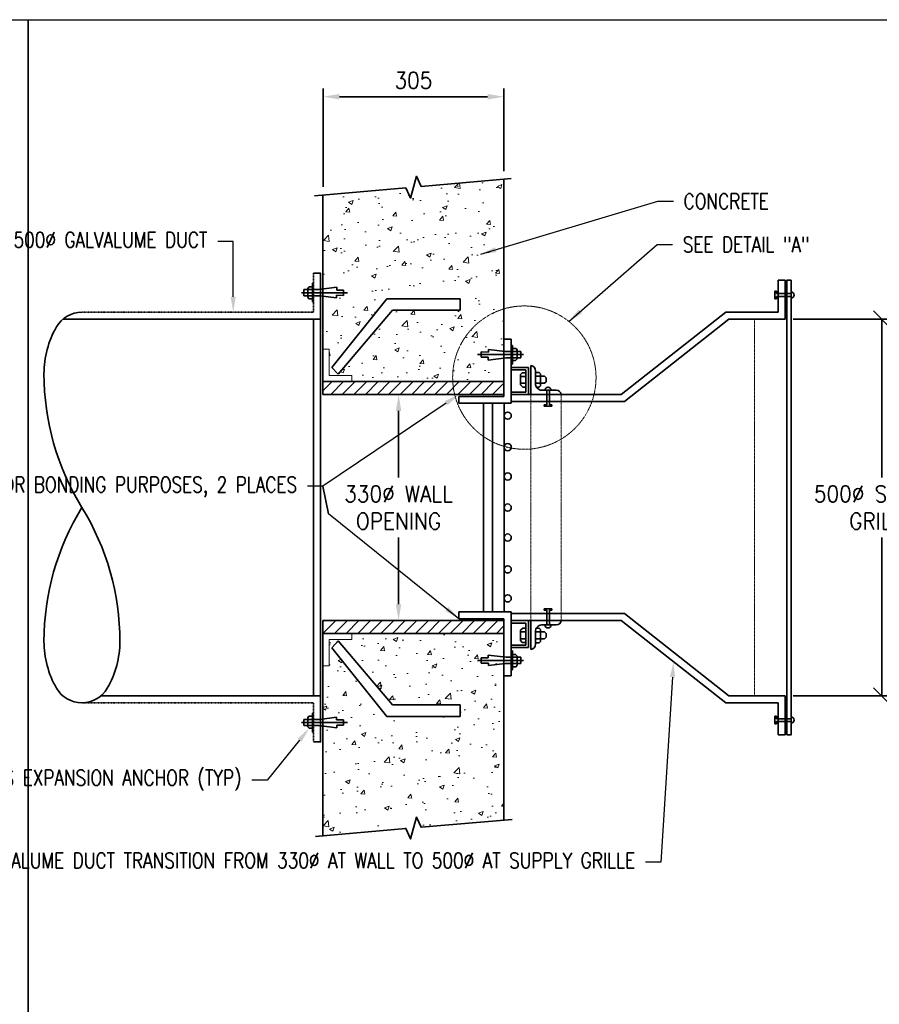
# Model space of a CAD drawing. Header units: millimetres. Extents: x -451102 to 455990, y 0 to 52070.
# Tile 6 of 9: x 24605 to 41296, y 32944 to 52070. Entities that reach past the tile are written whole.
import ezdxf
from ezdxf import colors
from ezdxf.entities.mleader import LeaderData, LeaderLine
from ezdxf.math import Vec2, Vec3

# ---------------------------------------------------------------- set-up
doc = ezdxf.new("R2010")
doc.units = ezdxf.units.MM
doc.linetypes.add('HIDDEN', pattern=[0.375, 0.25, -0.125])
doc.linetypes.add('HIDDEN2', pattern=[0.1875, 0.125, -0.0625])
for name, color, linetype, lineweight in [('M-ANNO-TEXT-DUCT', 2, 'Continuous', 35), ('M-SECT-GRPH', 3, 'Continuous', 35), ('M-SECT-MBND-THIN', 1, 'Continuous', 18)]:
    doc.layers.add(name, color=color, linetype=linetype, lineweight=lineweight)
doc.styles.add('1-100  1-8', font='simplex.shx', dxfattribs={"width": 0.9, "height": 318})
doc.styles.add('ROMANS', font='ROMANS.shx', dxfattribs={"width": 0.8})
doc.styles.get("Standard").update_dxf_attribs({"font": 'romans.shx', "width": 0.8, "height": 3})
doc.dimstyles.new('1-100  1-8', dxfattribs={"dimscale": 100, "dimtxt": 318, "dimasz": 3.18, "dimexe": 1.59, "dimexo": 1.59, "dimgap": 1.59, "dimtad": 1, "dimtih": 1, "dimtoh": 1, "dimdec": 0, "dimzin": 0, "dimdsep": 46, "dimtxsty": '1-100  1-8', "dimcen": 3.18, "dimclrd": 256, "dimclre": 256, "dimclrt": 256, "dimadec": 0, "dimazin": 0, "dimtfac": 1, "dimtdec": 0, "dimtofl": 0, "dimtmove": 0, "dimatfit": 3, "dimfxl": 1, "dimtolj": 1, "dimtzin": 0, "dimlwd": -1, "dimlwe": -1, "dimarcsym": 0})
doc.dimstyles.new('TBGA_100', dxfattribs={"dimscale": 100, "dimtxt": 3, "dimasz": 3, "dimexe": 2, "dimexo": 2, "dimgap": 2, "dimtad": 1, "dimtoh": 1, "dimdec": 3, "dimzin": 11, "dimdsep": 46, "dimtxsty": 'Standard', "dimcen": 0, "dimadec": 0, "dimazin": 3, "dimtfac": 0.85, "dimtdec": 3, "dimtmove": 0, "dimatfit": 3, "dimfxl": 1, "dimfrac": 1, "dimtolj": 1, "dimtzin": 15, "dimarcsym": 0})
pattern_1 = [(45, (30493.74, 40148.16), (-112.253, 112.253), [])]
pattern_2 = [(50, (30493.74, 36157.6), (910.923, -79.695), [95.25, -1047.75]), (355, (30493.7, 36157.6), (-176.214, 955.28), [76.2, -838.2]), (100.451, (30569.65, 36150.9), (734.71, 875.583), [80.95, -890.45]), (46.184, (30493.7, 36411.6), (1355.4, -210.21), [142.87, -1571.62]), (96.636, (30606.7, 36394), (1187.02, 1237.13), [121.42, -1335.67]), (351.184, (30493.7, 36411.6), (1187.02, 1237.13), [114.3, -1257.3]), (21, (30620.74, 36348.1), (758.074, -511.328), [95.25, -1047.75]), (326, (30620.7, 36348.1), (309.01, 920.94), [76.2, -838.2]), (71.4514, (30683.9, 36305.5), (1067.08, 409.614), [80.95, -890.45]), (37.5, (30493.74, 36157.58), (15.443, 422.775), [0, -828.04, 0, -850.9, 0, -841.375]), (7.5, (30493.74, 36157.58), (334.098, 500.903), [0, -485.14, 0, -808.99, 0, -320.675]), (327.5, (30210.53, 36157.58), (677.953, -28.644), [0, -317.5, 0, -990.6, 0, -1314.45]), (317.5, (30083.5, 36157.6), (740.646, 127.132), [0, -412.75, 0, -657.86, 0, -933.45])]

# ---------------------------------------------------------------- blocks, each defined once
blk = doc.blocks.new('*U49')
for points in [[(-0.5881, 0), (-0.5881, 0, -0.267949), (-0.544, 0.0764, -0.131652), (-0.4028, 0.1142, -0.139021), (0, 0, -0.139021)], [(0.5881, 0), (0.5881, 0, 0.267949), (0.544, 0.0764, 0.131652), (0.4028, 0.1142, 0.139021), (0, 0, 0.139021)], [(-0.5881, 0), (-0.5881, 0, 0.267949), (-0.544, -0.0764, 0.131652), (-0.4028, -0.1142, 0.139021), (0, 0, 0.139021)]]:
    blk.add_lwpolyline(points, format="xyb")
blk = doc.blocks.new('*D51')
at = {"layer": 'Defpoints', "color": 0, "transparency": 16777216}
for p in [(34007, 50574), (34007, 48971), (30494, 48664)]:
    blk.add_point(p, dxfattribs=at)
at = {"layer": 'M-ANNO-TEXT-DUCT', "transparency": 16777216}
for p, q in [((30494, 48823), (30494, 50733)), ((34007, 49130), (34007, 50733)), ((30812, 50574), (33689, 50574))]:
    blk.add_line(p, q, dxfattribs=at)
for points in [[(30812, 50627), (30812, 50521), (30494, 50574)], [(33689, 50627), (33689, 50521), (34007, 50574)]]:
    blk.add_solid(points, dxfattribs=at)
at = {"layer": 'M-ANNO-TEXT-DUCT', "transparency": 16777216, "insert": (32250, 50892), "char_height": 318, "attachment_point": 5, "style": '1-100  1-8'}
blk.add_mtext('\\A1;305', dxfattribs=at)
blk = doc.blocks.new('*D52')
at = {"layer": 'Defpoints', "color": 0, "transparency": 16777216}
for p in [(32250, 44789), (31961, 40398), (32250, 40398)]:
    blk.add_point(p, dxfattribs=at)
at = {"layer": 'M-ANNO-TEXT-DUCT', "transparency": 16777216}
for p, q in [((32091, 44789), (31802, 44789)), ((31961, 44471), (31961, 43177)), ((31961, 40716), (31961, 42011)), ((32091, 40398), (31802, 40398))]:
    blk.add_line(p, q, dxfattribs=at)
for points in [[(31908, 44471), (32014, 44471), (31961, 44789)], [(31908, 40716), (32014, 40716), (31961, 40398)]]:
    blk.add_solid(points, dxfattribs=at)
at = {"layer": 'M-ANNO-TEXT-DUCT', "transparency": 16777216, "insert": (31961, 42594), "char_height": 318, "attachment_point": 5, "style": '1-100  1-8'}
blk.add_mtext('\\A1;330%%C WALL\\POPENING', dxfattribs=at)
blk = doc.blocks.new('_Oblique')
at = {"color": 0, "linetype": 'ByBlock', "lineweight": -2}
blk.add_line((-0.5, -0.5), (0.5, 0.5), dxfattribs=at)
blk = doc.blocks.new('*D53')
at = {"layer": 'Defpoints', "color": 0, "transparency": 16777216}
for p in [(39467, 46253), (39467, 38934), (41344, 38934)]:
    blk.add_point(p, dxfattribs=at)
at = {"layer": 'M-ANNO-TEXT-DUCT', "transparency": 16777216}
for p, q in [((39626, 46253), (41503, 46253)), ((41344, 46253), (41344, 43177)), ((41344, 38934), (41344, 42011)), ((39626, 38934), (41503, 38934))]:
    blk.add_line(p, q, dxfattribs=at)
at = {"layer": 'M-ANNO-TEXT-DUCT', "transparency": 16777216, "xscale": 318, "yscale": 318, "zscale": 318}
for p, rotation in [((41344, 46253), 90), ((41344, 38934), 270)]:
    blk.add_blockref('_Oblique', p, dxfattribs=dict(at, rotation=rotation))
at = {"layer": 'M-ANNO-TEXT-DUCT', "transparency": 16777216, "insert": (41344, 42594), "char_height": 318, "attachment_point": 5, "style": '1-100  1-8'}
blk.add_mtext('\\A1;500%%C SUPPLY\\PGRILLE', dxfattribs=at)

msp = doc.modelspace()

# ---------------------------------------------------------------- hatches: boundary and pattern name
at = {"layer": 'M-SECT-MBND-THIN'}
h = msp.add_hatch(dxfattribs=at)
h.set_pattern_fill('AR-CONC', color=256, scale=5, style=0)
h.set_pattern_definition(pattern_2)
h.paths.add_polyline_path([(34006.7376, 48971.3973), (32399.6668, 48830.7968), (32306.9928, 49029.5368), (32193.4824, 48605.9101), (32100.8084, 48804.6501), (30493.7376, 48664.0496), (30493.7376, 46855.3029), (31158.1445, 46841.518), (31158.1445, 46691.3249), (30493.7376, 46682.1656), (30493.7376, 45667.9069), (30611.2136, 45667.9069), (30611.2136, 45157.1094), (31053.2788, 45157.1094), (31053.2788, 45038.9562), (34006.7376, 45038.9562), (34006.7376, 45497.2304), (33701.2971, 45459.2579), (33701.2971, 45512.5522), (33567.9742, 45512.5522), (33567.9742, 45615.8099), (33706.2968, 45614.1445), (33706.2968, 45664.108), (34006.7376, 45625.2162)])
h.paths.add_polyline_path([(33160.4441, 46650.5841), (33160.4441, 46425.645), (31841.1897, 46425.645), (30790.5379, 45185.3318), (30662.443, 45316.8446), (31734.899, 46650.5841)], flags=16)
h = msp.add_hatch(dxfattribs=at)
h.set_pattern_fill('ANSI31', color=256, scale=50, style=0)
h.set_pattern_definition(pattern_1)
h.paths.add_polyline_path([(34006.7376, 45038.9562), (30493.7376, 45038.9562), (30493.7376, 44788.9562), (34006.7376, 44788.9562)])
h = msp.add_hatch(dxfattribs=at)
h.set_pattern_fill('ANSI31', color=256, scale=50, style=0)
h.set_pattern_definition(pattern_1)
h.paths.add_polyline_path([(34006.7376, 40398.1562), (30493.7376, 40398.1562), (30493.7376, 40148.1562), (34006.7376, 40148.1562)])
h = msp.add_hatch(dxfattribs=at)
h.set_pattern_fill('AR-CONC', color=256, scale=5, style=0)
h.set_pattern_definition(pattern_2)
h.paths.add_polyline_path([(34006.7376, 40148.1562), (31053.2788, 40148.1562), (31053.2788, 40030.0029), (30611.2136, 40030.0029), (30611.2136, 39519.2054), (30493.7376, 39519.2054), (30493.7376, 38504.9467), (31158.1445, 38495.7874), (31158.1445, 38345.5943), (30493.7376, 38331.8094), (30493.7376, 36215.715), (32100.8084, 36356.3155), (32193.4824, 36157.5755), (32306.9928, 36581.2022), (32399.6668, 36382.4622), (34006.7376, 36523.0627)])
h.paths.add_polyline_path([(33160.4441, 38536.5282), (31734.899, 38536.5282), (30662.443, 39870.2677), (30790.5379, 40001.7805), (31841.1897, 38761.4673), (33160.4441, 38761.4673)], flags=16)

# ---------------------------------------------------------------- linework, layer by layer
at = {"layer": 'Defpoints'}
msp.add_lwpolyline([(0, 52070.0002), (71845.6828, 52070.0002), (71845.6828, 0.0001), (0, 0.0001)], close=True, dxfattribs=at)
at = {"layer": 'M-ANNO-TEXT-DUCT'}
for p, q in [((24771.7702, 52070.0002), (24771.7702, 30969.1365)), ((30597.9656, 42472.3602), (30491.6541, 43008.7981))]:
    msp.add_line(p, q, dxfattribs=at)
at = {"layer": 'M-SECT-GRPH'}
for p, q in [((34006.7376, 48971.3973), (34006.7376, 44751.9321)), ((30493.7376, 48664.0496), (30493.7376, 44788.9562)), ((30198.8111, 46851.3593), (30227.0529, 46879.6011)), ((30227.0529, 46879.6011), (30288.6451, 46879.6011)), ((30288.6451, 46586.5531), (30288.6451, 46954.6171)), ((30288.6451, 46954.6171), (30311.9576, 46954.6133)), ((30760.2751, 46871.3447), (30411.9688, 46828.043)), ((30760.2751, 46818.0503), (30760.2751, 46871.3447)), ((39332.1022, 46388.0562), (39332.1022, 47009.7094)), ((39467.1022, 47009.7094), (39332.1022, 47009.7094)), ((39467.1022, 46253.0562), (39467.1022, 47009.7094)), ((30968.5922, 46766.4214), (30076.9949, 46766.4214)), ((30411.9688, 46828.043), (30123.6578, 46828.043)), ((30123.6578, 46828.043), (30123.6578, 46708.1308)), ((30123.6578, 46708.1308), (30433.6338, 46708.1308)), ((30198.8111, 46679.2067), (30198.8111, 46851.3593)), ((30218.6505, 46644.8437), (30198.8111, 46679.2067)), ((30433.6338, 46708.1308), (30755.2754, 46666.4946)), ((30755.2754, 46666.4946), (30755.2754, 46716.458)), ((30755.2754, 46716.458), (30893.598, 46714.7926)), ((30893.598, 46818.0503), (30760.2751, 46818.0503)), ((30893.598, 46714.7926), (30893.598, 46818.0503)), ((39297.1504, 46795.9743), (39269.686, 46795.9743)), ((39269.686, 46795.9743), (39269.686, 46648.4855)), ((39297.1504, 46748.2574), (39297.1504, 46795.9743)), ((39581.8113, 46748.2574), (39297.1504, 46748.2574)), ((39297.1504, 46648.4855), (39297.1504, 46694.7565)), ((39297.1504, 46694.7565), (39581.8686, 46694.7565)), ((30288.6451, 46644.8437), (30218.6505, 46644.8437)), ((30312.1219, 46586.5531), (30288.6451, 46586.5531)), ((31734.899, 46650.5841), (30662.443, 45316.8446)), ((33160.4441, 46650.5841), (31734.899, 46650.5841)), ((33160.4441, 46425.645), (33160.4441, 46650.5841)), ((39269.686, 46648.4855), (39297.1504, 46648.4855)), ((30790.5379, 45185.3318), (31841.1897, 46425.645)), ((31841.1897, 46425.645), (33160.4441, 46425.645)), ((38312.526, 46387.5562), (36286.506, 44789.3368)), ((39331.6022, 46387.5562), (38312.526, 46387.5562)), ((39331.6022, 46387.5562), (39332.1022, 46388.0562)), ((30447.1219, 46252.5562), (25444.9037, 46252.5562)), ((38374.5446, 46252.1755), (36348.8488, 44654.3368)), ((38374.5446, 46252.1755), (38375.3688, 46252.5562)), ((39466.6022, 46252.5562), (38375.3688, 46252.5562)), ((39466.6022, 46252.5562), (39467.1022, 46253.0562)), ((34098.1354, 45861.8823), (33999.7356, 45861.8823)), ((34098.1354, 45861.8823), (34149.3977, 45861.8823)), ((34149.8646, 44619.9116), (34149.3977, 45861.8823)), ((34149.4503, 45744.0495), (34172.9272, 45744.0495)), ((34172.9272, 45744.0495), (34172.9272, 45375.9855)), ((33492.98, 45564.1811), (34384.5773, 45564.1811)), ((33567.9742, 45615.8099), (33567.9742, 45512.5522)), ((33706.2968, 45614.1445), (33567.9742, 45615.8099)), ((34027.9384, 45622.4717), (33706.2968, 45664.108)), ((33706.2968, 45664.108), (33706.2968, 45614.1445)), ((34337.9144, 45622.4717), (34027.9384, 45622.4717)), ((34149.8646, 44619.9116), (34149.8646, 45699.1567)), ((34172.9272, 45685.7588), (34242.9217, 45685.7588)), ((34242.9217, 45685.7588), (34262.7612, 45651.3958)), ((34262.7612, 45651.3958), (34262.7612, 45479.2432)), ((34337.9144, 45502.5595), (34337.9144, 45622.4717)), ((33567.9742, 45512.5522), (33701.2971, 45512.5522)), ((33701.2971, 45512.5522), (33701.2971, 45459.2579)), ((33701.2971, 45459.2579), (34049.6034, 45502.5595)), ((34049.6034, 45502.5595), (34337.9144, 45502.5595)), ((34172.9272, 45375.9855), (34149.6147, 45375.9892)), ((34234.5193, 45451.0014), (34172.9272, 45451.0014)), ((34262.7612, 45479.2432), (34234.5193, 45451.0014)), ((34530.753, 45349.8602), (34530.753, 44793.5526)), ((30662.443, 45316.8446), (30790.5379, 45185.3318)), ((34149.6517, 45314.8274), (34483.0086, 45314.8299)), ((34149.6731, 45266.886), (34429.7056, 45266.8885)), ((34328.4388, 45178.2787), (34363.7597, 45213.5997)), ((34328.4388, 45141.6616), (34328.4388, 45178.2787)), ((34429.7056, 45141.6616), (34328.4388, 45141.6616)), ((34328.4388, 45141.6616), (34328.4388, 45006.9629)), ((34363.7597, 45213.5997), (34429.7056, 45213.5997)), ((34429.7056, 45266.8885), (34429.7056, 44838.0794)), ((34483.0086, 45314.8299), (34483.0086, 44800.7917)), ((34618.8065, 45256.083), (34618.8065, 44980.1025)), ((34618.8065, 45218.1226), (34690.53, 45218.1226)), ((34618.8065, 45143.16), (34792.2581, 45143.16)), ((34690.53, 45218.1226), (34715.6964, 45192.9562)), ((34715.6964, 45192.9562), (34715.6964, 45143.16)), ((34715.6964, 45143.16), (34715.9639, 45008.1199)), ((34792.2581, 45143.16), (34825.1292, 45110.289)), ((30493.7376, 45038.9562), (34006.7376, 45038.9562)), ((34328.4388, 45006.9629), (34429.7056, 45006.9629)), ((34328.4388, 45006.9629), (34328.4388, 44978.1923)), ((34328.4388, 44978.1923), (34372.2627, 44934.3683)), ((34636.0696, 45008.1199), (34618.8065, 45008.1199)), ((34795.8582, 45008.1199), (34636.0696, 45008.1199)), ((34689.2566, 44933.6587), (34715.9639, 44960.3661)), ((34715.9639, 44960.3661), (34715.9639, 45008.1032)), ((34825.1292, 45037.3909), (34795.8582, 45008.1199)), ((34825.1292, 45110.289), (34825.1292, 45037.3909)), ((30493.7376, 44788.9562), (34006.7376, 44788.9562)), ((34429.7056, 44838.0794), (34149.8646, 44838.0794)), ((34149.8646, 44788.9562), (36285.6818, 44788.9562)), ((34372.2627, 44934.3683), (34429.7056, 44934.3683)), ((34641.989, 44933.6587), (34689.2566, 44933.6587)), ((34762.7389, 44873.6408), (35023.8843, 44873.6408)), ((34837.6908, 44873.5835), (34837.6908, 44588.9226)), ((34891.1916, 44588.9226), (34891.1916, 44873.6408)), ((34006.7376, 44751.9321), (33133.4937, 44751.9321)), ((33133.4937, 44751.9321), (33133.4937, 44619.9116)), ((33133.4937, 44619.9116), (34149.8646, 44619.9116)), ((33610.2291, 44619.9116), (33610.2291, 40567.2007)), ((33783.3997, 44619.9116), (33783.3997, 40567.2007)), ((34009.8536, 44619.9116), (34009.8536, 40567.2007)), ((34150.3646, 44653.9562), (36348.0246, 44653.9562)), ((34837.6908, 44588.9226), (34789.9738, 44588.9226)), ((34789.9738, 44588.9226), (34789.9738, 44561.4582)), ((34937.4627, 44588.9226), (34891.1916, 44588.9226)), ((34937.4627, 44561.4582), (34937.4627, 44588.9226)), ((34789.9738, 44561.4582), (34937.4627, 44561.4582)), ((33133.4937, 40435.1802), (33133.4937, 40567.2007)), ((33133.4937, 40567.2007), (34149.8646, 40567.2007)), ((34149.8646, 40567.2007), (34149.8646, 39325.23)), ((34789.9738, 40598.1897), (34789.9738, 40625.6541)), ((34789.9738, 40625.6541), (34937.4627, 40625.6541)), ((34837.6908, 40598.1897), (34789.9738, 40598.1897)), ((34837.6908, 40313.5288), (34837.6908, 40598.1897)), ((34937.4627, 40598.1897), (34891.1916, 40598.1897)), ((34891.1916, 40598.1897), (34891.1916, 40313.4715)), ((34937.4627, 40625.6541), (34937.4627, 40598.1897)), ((30493.7376, 36215.715), (30493.7376, 40398.1562)), ((30493.7376, 40398.1562), (34006.7376, 40398.1562)), ((34006.7376, 40435.1802), (33133.4937, 40435.1802)), ((34006.7376, 36523.0627), (34006.7376, 40435.1802)), ((34149.8646, 40398.1562), (36285.6818, 40398.1562)), ((34150.3646, 40533.1562), (36348.0246, 40533.1562)), ((34483.0086, 39872.2824), (34483.0086, 40386.3206)), ((34530.753, 39837.2521), (34530.753, 40393.5597)), ((38312.526, 38799.5562), (36286.506, 40397.7755)), ((38374.5446, 38934.9368), (36348.8488, 40532.7755)), ((34429.7056, 40349.0329), (34149.8646, 40349.0329)), ((34328.4388, 40208.92), (34372.2627, 40252.744)), ((34328.4388, 40180.1494), (34328.4388, 40208.92)), ((34328.4388, 40045.4507), (34328.4388, 40180.1494)), ((34328.4388, 40180.1494), (34429.7056, 40180.1494)), ((34372.2627, 40252.744), (34429.7056, 40252.744)), ((34429.7056, 39920.2238), (34429.7056, 40349.0329)), ((34618.8065, 39931.0293), (34618.8065, 40207.0098)), ((34636.0696, 40178.9924), (34618.8065, 40178.9924)), ((34795.8582, 40178.9924), (34636.0696, 40178.9924)), ((34641.989, 40253.4536), (34689.2566, 40253.4536)), ((34689.2566, 40253.4536), (34715.9639, 40226.7462)), ((34715.6964, 40043.9523), (34715.9639, 40178.9924)), ((34715.9639, 40226.7462), (34715.9639, 40179.0091)), ((34762.7389, 40313.4715), (35023.8843, 40313.4715)), ((34825.1292, 40149.7214), (34795.8582, 40178.9924)), ((30493.7376, 40148.1562), (34006.7376, 40148.1562)), ((30662.443, 39870.2677), (30790.5379, 40001.7805)), ((30790.5379, 40001.7805), (31841.1897, 38761.4673)), ((34429.7056, 40045.4507), (34328.4388, 40045.4507)), ((34328.4388, 40045.4507), (34328.4388, 40008.8336)), ((34328.4388, 40008.8336), (34363.7597, 39973.5126)), ((34363.7597, 39973.5126), (34429.7056, 39973.5126)), ((34618.8065, 40043.9523), (34792.2581, 40043.9523)), ((34690.53, 39968.9897), (34715.6964, 39994.1561)), ((34715.6964, 39994.1561), (34715.6964, 40043.9523)), ((34792.2581, 40043.9523), (34825.1292, 40076.8233)), ((34825.1292, 40076.8233), (34825.1292, 40149.7214)), ((31734.899, 38536.5282), (30662.443, 39870.2677)), ((34172.9272, 39811.1268), (34149.6147, 39811.1231)), ((34149.6517, 39872.2849), (34483.0086, 39872.2824)), ((34149.6731, 39920.2263), (34429.7056, 39920.2238)), ((34172.9272, 39443.0629), (34172.9272, 39811.1268)), ((34618.8065, 39968.9897), (34690.53, 39968.9897)), ((33492.98, 39622.9312), (34384.5773, 39622.9312)), ((33567.9742, 39571.3024), (33567.9742, 39674.5601)), ((33567.9742, 39674.5601), (33701.2971, 39674.5601)), ((33701.2971, 39674.5601), (33701.2971, 39727.8544)), ((33701.2971, 39727.8544), (34049.6034, 39684.5528)), ((34049.6034, 39684.5528), (34337.9144, 39684.5528)), ((34234.5193, 39736.1109), (34172.9272, 39736.1109)), ((34262.7612, 39707.8691), (34234.5193, 39736.1109)), ((34262.7612, 39535.7165), (34262.7612, 39707.8691)), ((34337.9144, 39684.5528), (34337.9144, 39564.6406)), ((33706.2968, 39572.9678), (33567.9742, 39571.3024)), ((33706.2968, 39523.0043), (33706.2968, 39572.9678)), ((34027.9384, 39564.6406), (33706.2968, 39523.0043)), ((34337.9144, 39564.6406), (34027.9384, 39564.6406)), ((34149.4503, 39443.0629), (34172.9272, 39443.0629)), ((34172.9272, 39501.3535), (34242.9217, 39501.3535)), ((34242.9217, 39501.3535), (34262.7612, 39535.7165)), ((34149.8646, 39325.23), (33999.7356, 39325.23)), ((30447.1219, 38934.5562), (26180.9259, 38934.5562)), ((38374.5446, 38934.9368), (38375.3688, 38934.5562)), ((39466.6022, 38934.5562), (38375.3688, 38934.5562)), ((39466.6022, 38934.5562), (39467.1022, 38934.0562)), ((39467.1022, 38934.0562), (39467.1022, 38177.4029)), ((31841.1897, 38761.4673), (33160.4441, 38761.4673)), ((33160.4441, 38761.4673), (33160.4441, 38536.5282)), ((39331.6022, 38799.5562), (38312.526, 38799.5562)), ((39331.6022, 38799.5562), (39332.1022, 38799.0562)), ((39332.1022, 38799.0562), (39332.1022, 38177.4029)), ((30123.6578, 38359.0693), (30123.6578, 38478.9815)), ((30123.6578, 38478.9815), (30433.6338, 38478.9815)), ((30218.6505, 38542.2686), (30198.8111, 38507.9056)), ((30198.8111, 38507.9056), (30198.8111, 38335.753)), ((30288.6451, 38542.2686), (30218.6505, 38542.2686)), ((30312.1219, 38600.5592), (30288.6451, 38600.5592)), ((30288.6451, 38600.5592), (30288.6451, 38232.4952)), ((30433.6338, 38478.9815), (30755.2754, 38520.6178)), ((30755.2754, 38520.6178), (30755.2754, 38470.6543)), ((30755.2754, 38470.6543), (30893.598, 38472.3197)), ((30893.598, 38472.3197), (30893.598, 38369.062)), ((33160.4441, 38536.5282), (31734.899, 38536.5282)), ((39269.686, 38391.138), (39269.686, 38538.6268)), ((39269.686, 38538.6268), (39297.1504, 38538.6268)), ((39297.1504, 38538.6268), (39297.1504, 38492.3558)), ((39297.1504, 38492.3558), (39581.8686, 38492.3558)), ((30968.5922, 38420.6909), (30076.9949, 38420.6909)), ((30411.9688, 38359.0693), (30123.6578, 38359.0693)), ((30198.8111, 38335.753), (30227.0529, 38307.5112)), ((30227.0529, 38307.5112), (30288.6451, 38307.5112)), ((30760.2751, 38315.7676), (30411.9688, 38359.0693)), ((30893.598, 38369.062), (30760.2751, 38369.062)), ((30760.2751, 38369.062), (30760.2751, 38315.7676)), ((39297.1504, 38391.138), (39269.686, 38391.138)), ((39581.8113, 38438.8549), (39297.1504, 38438.8549)), ((39297.1504, 38438.8549), (39297.1504, 38391.138)), ((30288.6451, 38232.4952), (30311.9576, 38232.499)), ((39467.1022, 38177.4029), (39332.1022, 38177.4029))]:
    msp.add_line(p, q, dxfattribs=at)
at = {"layer": 'M-SECT-GRPH', "linetype": 'HIDDEN2'}
for p, q in [((30312.1219, 47145.2867), (30312.1219, 46387.5562)), ((30312.1219, 46387.5562), (25812.9041, 46387.5562)), ((30312.1219, 38799.5562), (25812.925, 38799.5562)), ((30312.1219, 38041.8256), (30312.1219, 38799.5562))]:
    msp.add_line(p, q, dxfattribs=at)
at = {"layer": 'M-SECT-GRPH', "linetype": 'Continuous'}
for points in [[(30331.9147, 48649.892), (32100.8084, 48804.6501), (32193.4824, 48605.9101), (32306.9928, 49029.5368), (32399.6668, 48830.7968), (34149.837, 48983.9169)], [(34168.5604, 36537.2203), (32399.6668, 36382.4622), (32306.9928, 36581.2022), (32193.4824, 36157.5755), (32100.8084, 36356.3155), (30350.6382, 36203.1954)]]:
    msp.add_lwpolyline(points, dxfattribs=at)
at = {"layer": 'M-SECT-GRPH'}
for points in [[(30312.1219, 47145.2867), (30447.1219, 47145.2867), (30447.1219, 46252.5562)], [(30312.1219, 38934.5562), (30312.1219, 46252.5562)], [(30447.1219, 46252.5562), (30447.1219, 38934.5562)], [(30312.1219, 38041.8256), (30447.1219, 38041.8256), (30447.1219, 38934.5562)]]:
    msp.add_lwpolyline(points, dxfattribs=at)
msp.add_lwpolyline([(39497.1828, 38177.4029), (39497.1828, 47009.7094), (39581.8686, 47009.7094), (39581.8686, 38177.4029)], close=True, dxfattribs=at)
for centre in [(34079.8591, 44378.2817), (34079.8591, 43767.2817), (34079.8591, 43197.2817), (34079.8591, 42593.2817), (34079.8591, 42010.7817), (34079.8591, 41392.7817), (34079.8591, 40829.7817)]:
    msp.add_circle(centre, 70.0055, dxfattribs=at)
for centre, radius, start, end in [((39581.8686, 46721.4008), 59.4044, 270, 90), ((34524.8432, 45256.083), 93.9633, 356.39403716, 86.39403716), ((34744.0036, 44998.8378), 126.5911, 188.51097055, 278.51097055), ((34864.5474, 44873.6408), 59.4044, 0, 180), ((35024.349, 44776.8344), 96.8075, 7.19319205, 90.27499185), ((35024.349, 40410.2779), 96.8075, 269.72500815, 352.80680795), ((34744.0036, 40188.2745), 126.5911, 81.48902945, 171.48902945), ((34864.5474, 40313.4715), 59.4044, 180, 0), ((34524.8432, 39931.0293), 93.9633, 273.60596284, 3.60596284), ((39581.8686, 38465.7115), 59.4044, 270, 90)]:
    msp.add_arc(centre, radius, start, end, dxfattribs=at)
at = {"layer": 'M-SECT-MBND-THIN', "linetype": 'HIDDEN', "ltscale": 10}
for p, q in [((38871.6423, 46252.5562), (38871.6423, 38934.5562)), ((34530.753, 44788.9562), (34530.753, 40393.5597)), ((35120.3946, 44788.9562), (35120.3946, 40393.5597))]:
    msp.add_line(p, q, dxfattribs=at)
at = {"layer": 'M-SECT-MBND-THIN'}
for p, q in [((30493.7376, 45667.9069), (30611.2136, 45667.9069)), ((30611.2136, 45667.9069), (30611.2136, 45157.1094)), ((30611.2136, 45157.1094), (31053.2788, 45157.1094)), ((31053.2788, 45157.1094), (31053.2788, 45046.419)), ((30611.2136, 39519.2054), (30611.2136, 40030.0029)), ((30611.2136, 40030.0029), (31053.2788, 40030.0029)), ((31053.2788, 40030.0029), (31053.2788, 40140.6933)), ((30493.7376, 39519.2054), (30611.2136, 39519.2054))]:
    msp.add_line(p, q, dxfattribs=at)
at = {"layer": 'M-SECT-MBND-THIN', "linetype": 'HIDDEN', "ltscale": 10}
msp.add_circle((34403.3243, 45117.6371), 1391.918, dxfattribs=at)

# ---------------------------------------------------------------- block references
at = {"layer": 'M-SECT-GRPH', "xscale": 6451.599999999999, "yscale": 6451.599999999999, "zscale": 6451.599999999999, "rotation": 89.99999999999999}
msp.add_blockref('*U49', (25812.9148, 42593.5562), dxfattribs=at)

# ---------------------------------------------------------------- texts
at = {"layer": 'M-ANNO-TEXT-DUCT', "char_height": 300, "attachment_point": 1}
for s, insert in [('CONCRETE', (37496.7538, 48691.9438)), ('SEE DETAIL "A"', (37481.671, 47851.7848))]:
    msp.add_mtext(s, dxfattribs=dict(at, insert=insert))

# ---------------------------------------------------------------- dimensions: what is measured, and where the dimension line sits
at = {"layer": 'M-ANNO-TEXT-DUCT'}
dim = msp.add_linear_dim(base=(34006.7376, 50574.4456), p1=(30493.7376, 48664.0496), p2=(34006.7376, 48971.3973), text='305', dimstyle='1-100  1-8', dxfattribs=at)
dim.commit()
dim.dimension.update_dxf_attribs({"geometry": '*D51', "text_midpoint": (32250.2376, 50892.4456)})
dim = msp.add_linear_dim(base=(41343.8069, 38934.0562), p1=(39467.1022, 46253.0562), p2=(39467.1022, 38934.0562), angle=90, text='500%%C SUPPLY\\PGRILLE', dimstyle='1-100  1-8', override={"dimblk1": 'Oblique', "dimblk2": 'Oblique', "dimsah": 1}, dxfattribs=at)
dim.commit()
dim.dimension.update_dxf_attribs({"geometry": '*D53', "text_midpoint": (41343.8069, 42593.5562)})
dim = msp.add_linear_dim(base=(31961.3599, 40398.1562), p1=(32250.2376, 44788.9562), p2=(32250.2376, 40398.1562), angle=90, text='330%%C WALL\\POPENING', dimstyle='1-100  1-8', dxfattribs=at)
dim.commit()
dim.dimension.update_dxf_attribs({"geometry": '*D52', "text_midpoint": (31961.3599, 42593.5562)})

# ---------------------------------------------------------------- leaders
at = {"layer": 'M-ANNO-TEXT-DUCT', "annotation_type": 0, "has_hookline": 1, "hookline_direction": 0}
for points, text_width in [([(33558.2508, 47517.1713), (36996.7538, 48541.9438), (37296.7538, 48541.9438)], 1782.8571), ([(35267.0883, 46209.1257), (36981.671, 47701.7848), (37281.671, 47701.7848)], 2742.8571)]:
    msp.add_leader(points, dimstyle='TBGA_100', override={"dimgap": 2, "dimtad": 0}, dxfattribs=dict(at, text_width=text_width))
at = {"layer": 'M-ANNO-TEXT-DUCT'}
msp.add_leader([(33133.4937, 40435.1802), (30597.9656, 42472.3602)], dimstyle='TBGA_100', override={"dimgap": 2, "dimtad": 0}, dxfattribs=at)
ml = msp.add_multileader_mtext('Standard', dxfattribs=at)
ml.set_content('500%%C GALVALUME DUCT', color=256, style='ROMANS')
ml.set_leader_properties()
ml.build(insert=Vec2(0, 0))
ml.multileader.update_dxf_attribs({"dogleg_length": 3, "arrow_head_size": 300, "scale": 100})
ctx = ml.context
ctx.base_point, ctx.scale, ctx.char_height, ctx.arrow_head_size, ctx.landing_gap_size, ctx.plane_origin = Vec3(24975.9208, 47764.2445), 100, 300, 300, 200, Vec3(28750.2066, 46387.5562)
ctx.text_align_type = 2
notes = []
notes.append((ctx, [(0, (1, 1, 0), (28750.2066, 47764.2445), (-1, 0), 300, [(0, [(28750.2066, 46387.5562)], 0, [])])]))
ctx.mtext.insert, ctx.mtext.width, ctx.mtext.alignment, ctx.mtext.flow_direction = Vec3(28250.2066, 47944.2445), 3279.141149, 3, 5
ml = msp.add_multileader_mtext('Standard', dxfattribs=at)
ml.set_content('TACK WELD FOR BONDING PURPOSES, 2 PLACES', color=256, style='ROMANS')
ml.set_leader_properties()
ml.build(insert=Vec2(0, 0))
ml.multileader.update_dxf_attribs({"dogleg_length": 3, "arrow_head_size": 300, "scale": 100})
ctx = ml.context
ctx.base_point, ctx.scale, ctx.char_height, ctx.arrow_head_size, ctx.landing_gap_size, ctx.plane_origin = Vec3(26065.9398, 43008.7981), 100, 300, 300, 200, Vec3(30491.6541, 41632.1098)
ctx.text_align_type = 2
notes.append((ctx, [(0, (1, 1, 0), (30491.6541, 43008.7981), (-1, 0), 300, [(0, [(33133.4937, 44788.9562)], 0, [])])]))
ctx.mtext.insert, ctx.mtext.width, ctx.mtext.alignment, ctx.mtext.flow_direction = Vec3(29991.6541, 43188.7981), 3802.700499, 3, 5
ml = msp.add_multileader_mtext('Standard', dxfattribs=at)
ml.set_content('GALVALUME DUCT TRANSITION FROM 330%%C AT WALL TO 500%%C AT SUPPLY GRILLE ', color=256, style='ROMANS')
ml.set_leader_properties()
ml.build(insert=Vec2(0, 0))
ml.multileader.update_dxf_attribs({"dogleg_length": 3, "arrow_head_size": 300, "scale": 100})
ctx = ml.context
ctx.base_point, ctx.scale, ctx.char_height, ctx.arrow_head_size, ctx.landing_gap_size, ctx.plane_origin = Vec3(32071.0643, 35708.3817), 100, 300, 300, 200, Vec3(37299.516, 39598.6658)
ctx.text_align_type = 2
notes.append((ctx, [(0, (1, 1, 0), (37056.7786, 35708.3817), (-1, 0), 300, [(0, [(37299.516, 39598.6658)], 0, [])])]))
ctx.mtext.insert, ctx.mtext.width, ctx.mtext.alignment, ctx.mtext.flow_direction = Vec3(36556.7786, 35888.3817), 4308.326611, 3, 5
ml = msp.add_multileader_mtext('Standard', dxfattribs=at)
ml.set_content('STAINLESS EXPANSION ANCHOR (TYP)', color=256, style='ROMANS')
ml.set_leader_properties()
ml.build(insert=Vec2(0, 0))
ml.multileader.update_dxf_attribs({"dogleg_length": 3, "arrow_head_size": 300, "scale": 100})
ctx = ml.context
ctx.base_point, ctx.scale, ctx.char_height, ctx.arrow_head_size, ctx.landing_gap_size, ctx.plane_origin = Vec3(24756.4213, 37295.8889), 100, 300, 300, 200, Vec3(30227.0529, 38307.5112)
ctx.text_align_type = 2
notes.append((ctx, [(0, (1, 1, 0), (29410.707, 37295.8889), (-1, 0), 300, [(0, [(30227.0529, 38307.5112)], 0, [])])]))
ctx.mtext.insert, ctx.mtext.width, ctx.mtext.alignment, ctx.mtext.flow_direction = Vec3(28910.707, 37495.8889), 4116.165606, 3, 5
for ctx, leaders in notes:
    for number, flags, end, landing, length, lines in leaders:
        leader = LeaderData()
        leader.index, (leader.has_last_leader_line, leader.has_dogleg_vector, leader.attachment_direction) = number, flags
        leader.last_leader_point, leader.dogleg_vector, leader.dogleg_length = Vec3(end), Vec3(landing), length
        for number, points, colour, breaks in lines:
            line = LeaderLine()
            line.index, line.vertices, line.color, line.breaks = number, Vec3.list(points), colors.encode_raw_color(colour), breaks
            leader.lines.append(line)
        ctx.leaders.append(leader)

doc.saveas('drawing.dxf')
